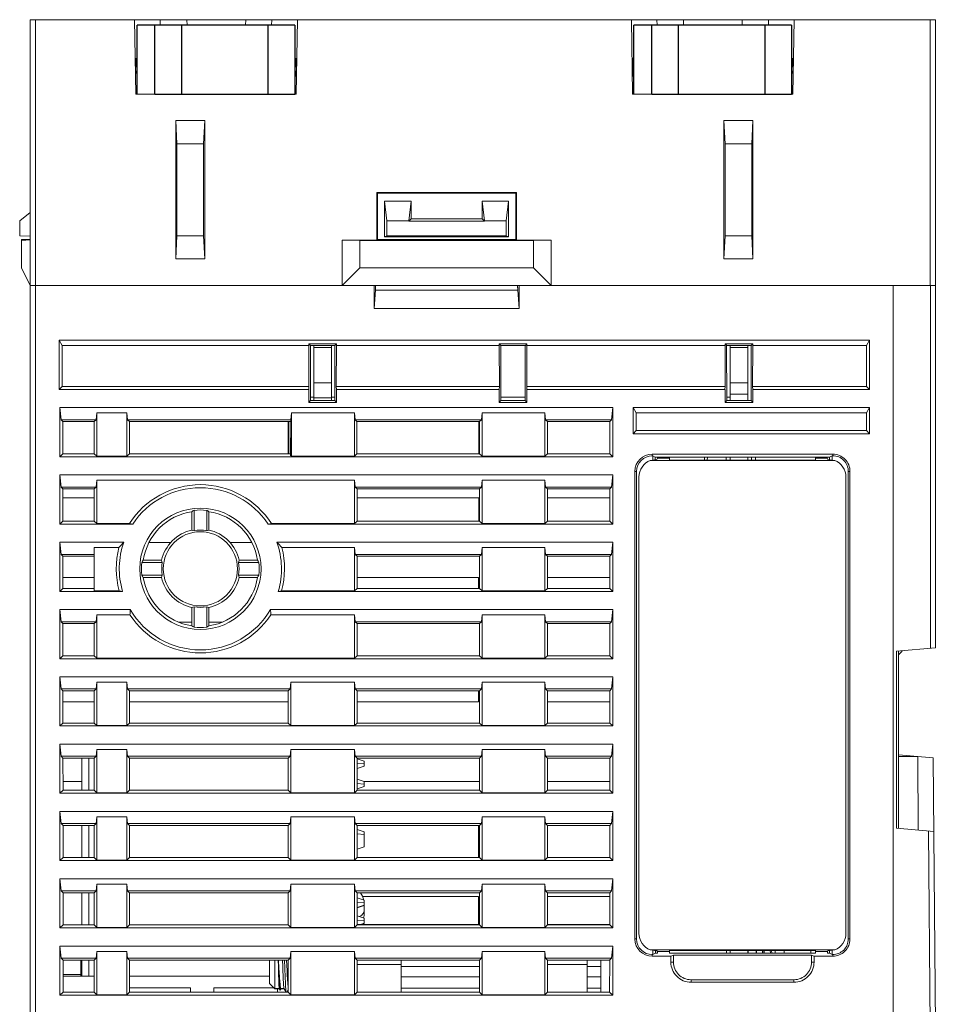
# Model space of a CAD drawing. Header units: millimetres. Extents: x 0 to 427, y 0 to 299.
# Tile 3 of 16: x 120 to 172, y 40 to 96. Entities that reach past the tile are written whole.
import ezdxf

# ---------------------------------------------------------------- set-up
doc = ezdxf.new("R2010")
doc.units = ezdxf.units.MM
doc.header["$LTSCALE"] = 23.1
doc.header["$MEASUREMENT"] = 0
doc.layers.get('0').update_dxf_attribs({"lineweight": 18})
doc.layers.add('02___PRT_ALL_AXES', color=7, linetype='Continuous')
doc.layers.add('1_16_1_2', color=7, linetype='Continuous')

msp = doc.modelspace()

# ---------------------------------------------------------------- linework, layer by layer
at = {"color": 7, "linetype": 'Continuous'}
for p, q in [((120.566, 28.4), (120.566, 95.5)), ((120.566, 95.5), (171.666, 95.5)), ((120.866, 95.5), (120.866, 28.4)), ((126.443, 95.5), (126.516, 91.3)), ((127.9, 95.2), (127.889, 95.5)), ((129.406, 95.5), (129.411, 95.2)), ((132.721, 95.2), (132.726, 95.5)), ((134.193, 95.5), (134.182, 95.2)), ((135.566, 91.3), (135.639, 95.5)), ((154.493, 95.5), (154.566, 91.3)), ((155.95, 95.2), (155.939, 95.5)), ((157.431, 95.5), (157.436, 95.2)), ((160.746, 95.2), (160.751, 95.5)), ((162.243, 95.5), (162.232, 95.2)), ((163.616, 91.3), (163.689, 95.5)), ((171.366, 80.5), (171.366, 95.5)), ((171.666, 95.5), (171.666, 60.034)), ((126.596, 93.3), (126.481, 93.3)), ((126.516, 93.3), (126.499, 92.3)), ((135.601, 93.3), (135.496, 93.3)), ((135.584, 92.3), (135.566, 93.3)), ((154.641, 93.3), (154.531, 93.3)), ((154.566, 93.3), (154.549, 92.3)), ((163.541, 93.3), (163.651, 93.3)), ((163.634, 92.3), (163.616, 93.3)), ((126.516, 92.6), (126.511, 92.3)), ((126.596, 92.6), (126.516, 92.6)), ((135.566, 92.6), (135.496, 92.6)), ((135.571, 92.3), (135.566, 92.6)), ((154.566, 92.6), (154.561, 92.3)), ((154.641, 92.6), (154.566, 92.6)), ((163.616, 92.6), (163.541, 92.6)), ((163.621, 92.3), (163.616, 92.6)), ((126.516, 91.3), (127.596, 91.3)), ((135.496, 91.3), (135.566, 91.3)), ((154.566, 91.3), (155.641, 91.3)), ((163.541, 91.3), (163.616, 91.3)), ((128.773, 89.8), (128.773, 82)), ((128.841, 88.5), (128.773, 89.8)), ((130.409, 89.8), (128.773, 89.8)), ((130.409, 89.8), (130.341, 88.5)), ((130.409, 82), (130.409, 89.8)), ((159.723, 89.8), (159.723, 82)), ((159.723, 89.8), (159.791, 88.5)), ((161.359, 89.8), (159.723, 89.8)), ((161.291, 88.5), (161.359, 89.8)), ((161.359, 82), (161.359, 89.8)), ((128.841, 83.3), (128.841, 88.5)), ((128.841, 88.5), (130.341, 88.5)), ((130.341, 88.5), (130.341, 83.3)), ((159.791, 83.3), (159.791, 88.5)), ((159.791, 88.5), (161.291, 88.5)), ((161.291, 83.3), (161.291, 88.5)), ((140.166, 85.7), (140.122, 85.744)), ((140.123, 85.744), (140.123, 83.058)), ((148.009, 85.744), (140.123, 85.744)), ((140.166, 85.7), (140.166, 83.1)), ((140.166, 85.7), (147.966, 85.7)), ((148.01, 85.744), (147.966, 85.7)), ((147.966, 83.1), (147.966, 85.7)), ((148.009, 83.058), (148.009, 85.744)), ((140.566, 83.25), (140.566, 85.25)), ((140.697, 84.15), (140.566, 85.25)), ((142.066, 85.25), (140.566, 85.25)), ((141.935, 84.15), (142.066, 85.25)), ((142.066, 85.25), (142.066, 84.25)), ((146.066, 84.25), (146.066, 85.25)), ((146.066, 85.25), (146.197, 84.15)), ((147.566, 85.25), (146.066, 85.25)), ((147.566, 85.25), (147.435, 84.15)), ((147.566, 85.25), (147.566, 83.25)), ((120.566, 84.622), (119.966, 84.15)), ((119.966, 83.299), (119.966, 84.15)), ((140.697, 84.15), (140.697, 83.303)), ((141.935, 84.15), (140.697, 84.15)), ((142.066, 84.25), (141.935, 84.119)), ((141.935, 84.119), (141.935, 84.15)), ((146.197, 84.119), (141.935, 84.119)), ((146.066, 84.25), (142.066, 84.25)), ((146.197, 84.119), (146.066, 84.25)), ((146.197, 84.119), (146.197, 84.15)), ((147.435, 84.15), (146.197, 84.15)), ((147.435, 83.303), (147.435, 84.15)), ((119.966, 83.299), (120.566, 83.278)), ((120.066, 83.1), (120.066, 81.5)), ((120.566, 83.1), (120.066, 83.1)), ((120.066, 83.043), (120.566, 83.069)), ((128.841, 83.3), (128.773, 82)), ((130.341, 83.3), (128.841, 83.3)), ((130.341, 83.3), (130.409, 82)), ((138.166, 83.058), (138.166, 80.5)), ((140.123, 83.058), (138.166, 83.058)), ((139.166, 83.031), (138.166, 83.058)), ((139.166, 83.031), (139.166, 81.5)), ((148.966, 83.031), (139.166, 83.031)), ((140.123, 83.058), (140.166, 83.1)), ((147.966, 83.1), (140.166, 83.1)), ((140.566, 83.25), (140.697, 83.303)), ((140.566, 83.25), (147.566, 83.25)), ((140.697, 83.303), (147.435, 83.303)), ((147.435, 83.303), (147.566, 83.25)), ((148.009, 83.058), (147.966, 83.1)), ((149.966, 83.058), (148.009, 83.058)), ((149.966, 83.058), (148.966, 83.031)), ((148.966, 81.5), (148.966, 83.031)), ((149.966, 80.5), (149.966, 83.058)), ((159.723, 82), (159.791, 83.3)), ((159.791, 83.3), (161.291, 83.3)), ((161.291, 83.3), (161.359, 82)), ((128.773, 82), (130.409, 82)), ((159.723, 82), (161.359, 82)), ((120.066, 81.5), (120.566, 80.5)), ((138.166, 80.5), (139.166, 81.5)), ((139.166, 81.5), (148.966, 81.5)), ((149.966, 80.5), (148.966, 81.5)), ((120.566, 80.5), (171.666, 80.5)), ((139.979, 80.5), (139.979, 79.2)), ((140.048, 80.231), (139.979, 79.2)), ((148.084, 80.231), (140.048, 80.231)), ((148.084, 80.231), (148.154, 79.2)), ((148.154, 80.5), (148.154, 79.2)), ((169.266, 24.5), (169.266, 80.5)), ((171.377, 60.009), (171.377, 80.5)), ((148.154, 79.2), (139.979, 79.2)), ((122.193, 77.4), (122.193, 74.627)), ((122.193, 77.4), (122.366, 77.1)), ((122.193, 77.4), (167.939, 77.4)), ((167.766, 77.1), (167.939, 77.4)), ((167.939, 74.627), (167.939, 77.4)), ((122.366, 74.8), (122.366, 77.1)), ((136.288, 77.1), (122.366, 77.1)), ((136.29, 77.1), (136.285, 77.194)), ((136.374, 77.107), (136.286, 77.194)), ((136.286, 77.194), (137.846, 77.194)), ((136.294, 74.8), (136.29, 77.1)), ((136.376, 73.994), (136.376, 77.107)), ((136.376, 77.107), (137.757, 77.107)), ((136.566, 73.994), (136.566, 77.107)), ((137.566, 77), (136.566, 77)), ((137.566, 77.107), (137.566, 73.994)), ((137.757, 77.107), (137.757, 73.994)), ((137.759, 77.107), (137.847, 77.194)), ((137.842, 77.1), (137.838, 74.8)), ((137.847, 77.194), (137.842, 77.1)), ((147.038, 77.1), (137.844, 77.1)), ((147.04, 77.1), (147.035, 77.194)), ((147.124, 77.107), (147.036, 77.194)), ((147.036, 77.194), (148.596, 77.194)), ((147.044, 74.8), (147.04, 77.1)), ((147.126, 73.994), (147.126, 77.107)), ((147.126, 77.107), (148.507, 77.107)), ((148.507, 77.107), (148.507, 73.994)), ((148.509, 77.107), (148.597, 77.194)), ((148.592, 77.1), (148.588, 74.8)), ((148.597, 77.194), (148.592, 77.1)), ((148.593, 77.1), (159.79, 77.1)), ((159.79, 77.1), (159.785, 77.194)), ((159.786, 77.194), (161.346, 77.194)), ((159.874, 77.107), (159.786, 77.194)), ((159.794, 74.8), (159.79, 77.1)), ((159.873, 77.107), (159.879, 73.994)), ((159.876, 77.107), (161.257, 77.107)), ((160.066, 73.994), (160.066, 77.107)), ((160.066, 77), (161.066, 77)), ((161.066, 73.994), (161.066, 77.107)), ((161.254, 73.994), (161.259, 77.107)), ((161.259, 77.107), (161.347, 77.194)), ((161.342, 77.1), (161.338, 74.8)), ((161.347, 77.194), (161.342, 77.1)), ((167.766, 77.1), (161.344, 77.1)), ((167.766, 74.8), (167.766, 77.1)), ((122.366, 74.8), (122.193, 74.627)), ((136.279, 74.627), (122.193, 74.627)), ((122.366, 74.8), (136.294, 74.8)), ((136.279, 74.627), (136.294, 74.8)), ((136.28, 74.627), (136.28, 73.896)), ((137.566, 75), (136.566, 75)), ((137.838, 74.8), (137.853, 74.627)), ((137.838, 74.8), (147.044, 74.8)), ((137.853, 73.896), (137.853, 74.627)), ((147.029, 74.627), (137.853, 74.627)), ((147.029, 74.627), (147.044, 74.8)), ((147.03, 74.627), (147.03, 73.896)), ((148.588, 74.8), (148.603, 74.627)), ((159.794, 74.8), (148.588, 74.8)), ((148.603, 73.896), (148.603, 74.627)), ((159.779, 74.627), (148.603, 74.627)), ((159.779, 74.627), (159.794, 74.8)), ((159.78, 74.627), (159.78, 73.896)), ((161.066, 75), (160.066, 75)), ((161.338, 74.8), (161.353, 74.627)), ((161.338, 74.8), (167.766, 74.8)), ((161.353, 73.896), (161.353, 74.627)), ((167.939, 74.627), (161.353, 74.627)), ((167.766, 74.8), (167.939, 74.627)), ((136.379, 73.994), (136.28, 73.896)), ((136.566, 74.19), (136.373, 74.19)), ((136.378, 73.994), (137.755, 73.994)), ((136.566, 74.15), (137.566, 74.15)), ((137.759, 74.19), (137.566, 74.19)), ((137.852, 73.896), (137.754, 73.994)), ((147.03, 73.896), (147.128, 73.994)), ((148.509, 74.19), (147.123, 74.19)), ((147.128, 73.994), (148.505, 73.994)), ((148.602, 73.896), (148.504, 73.994)), ((159.78, 73.896), (159.878, 73.994)), ((160.066, 74.19), (159.873, 74.19)), ((159.878, 73.994), (161.255, 73.994)), ((160.066, 74.35), (161.066, 74.35)), ((161.352, 73.896), (161.254, 73.994)), ((122.241, 73.6), (122.301, 72.915)), ((122.241, 73.6), (122.241, 70.825)), ((122.241, 73.6), (153.441, 73.6)), ((136.28, 73.896), (137.853, 73.896)), ((147.03, 73.896), (148.603, 73.896)), ((153.381, 72.915), (153.441, 73.6)), ((153.441, 73.6), (153.441, 70.825)), ((154.593, 73.6), (154.593, 72.127)), ((154.593, 73.6), (154.766, 73.3)), ((167.939, 73.6), (154.593, 73.6)), ((159.78, 73.896), (161.353, 73.896)), ((167.766, 73.3), (167.939, 73.6)), ((167.939, 72.127), (167.939, 73.6)), ((122.406, 72.811), (122.301, 72.915)), ((124.281, 72.915), (122.301, 72.915)), ((124.281, 72.915), (124.176, 72.811)), ((124.281, 72.915), (124.315, 73.3)), ((124.315, 73.3), (124.315, 70.852)), ((124.315, 73.3), (126.017, 73.3)), ((126.017, 70.852), (126.017, 73.3)), ((126.017, 73.3), (126.051, 72.915)), ((126.051, 72.915), (126.156, 72.811)), ((135.281, 72.915), (126.051, 72.915)), ((135.267, 72.902), (135.262, 70.904)), ((135.281, 72.915), (135.315, 73.3)), ((135.315, 70.852), (135.315, 73.3)), ((135.315, 73.3), (138.868, 73.3)), ((138.868, 73.3), (138.901, 72.915)), ((138.868, 73.3), (138.868, 70.852)), ((138.901, 72.915), (139.006, 72.811)), ((146.031, 72.915), (138.901, 72.915)), ((146.031, 72.915), (145.926, 72.811)), ((146.031, 72.915), (146.065, 73.3)), ((146.065, 70.852), (146.065, 73.3)), ((146.065, 73.3), (149.618, 73.3)), ((149.618, 73.3), (149.651, 72.915)), ((149.618, 70.852), (149.618, 73.3)), ((149.756, 72.811), (149.651, 72.915)), ((149.651, 72.915), (153.381, 72.915)), ((153.381, 72.915), (153.276, 72.811)), ((154.766, 73.3), (154.766, 72.3)), ((167.766, 73.3), (154.766, 73.3)), ((167.766, 73.3), (167.766, 72.3)), ((122.406, 72.811), (122.406, 70.99)), ((124.176, 72.811), (122.406, 72.811)), ((124.176, 72.811), (124.176, 70.99)), ((126.156, 70.99), (126.156, 72.811)), ((135.269, 72.811), (126.156, 72.811)), ((135.126, 70.99), (135.126, 72.811)), ((135.166, 70.99), (135.166, 72.811)), ((139.006, 70.99), (139.006, 72.811)), ((139.006, 72.811), (145.926, 72.811)), ((145.876, 70.99), (145.876, 72.811)), ((145.916, 72.811), (145.916, 70.99)), ((145.926, 72.811), (145.926, 70.99)), ((149.756, 70.99), (149.756, 72.811)), ((149.756, 72.811), (153.276, 72.811)), ((153.276, 70.99), (153.276, 72.811)), ((154.593, 72.127), (154.766, 72.3)), ((154.766, 72.3), (167.766, 72.3)), ((167.766, 72.3), (167.939, 72.127)), ((154.593, 72.127), (167.939, 72.127)), ((122.406, 70.99), (122.241, 70.825)), ((122.241, 70.825), (153.441, 70.825)), ((124.176, 70.99), (122.406, 70.99)), ((124.315, 70.852), (124.176, 70.99)), ((124.315, 70.852), (126.017, 70.852)), ((126.017, 70.852), (126.156, 70.99)), ((135.262, 70.99), (126.156, 70.99)), ((135.315, 70.852), (135.262, 70.904)), ((135.315, 70.852), (138.868, 70.852)), ((138.868, 70.852), (139.006, 70.99)), ((145.926, 70.99), (139.006, 70.99)), ((146.065, 70.852), (145.926, 70.99)), ((146.065, 70.852), (149.618, 70.852)), ((149.756, 70.99), (149.618, 70.852)), ((153.276, 70.99), (149.756, 70.99)), ((153.441, 70.825), (153.276, 70.99)), ((155.558, 70.616), (155.94, 70.669)), ((165.974, 70.616), (155.558, 70.616)), ((155.67, 70.975), (155.67, 70.879)), ((155.67, 70.975), (165.862, 70.975)), ((155.707, 70.879), (155.67, 70.879)), ((155.707, 70.879), (155.707, 70.636)), ((155.707, 70.879), (155.846, 70.81)), ((155.846, 70.81), (155.846, 70.669)), ((165.684, 70.81), (155.848, 70.81)), ((155.94, 70.669), (155.977, 70.743)), ((155.977, 70.743), (155.978, 70.81)), ((155.977, 70.743), (156.651, 70.743)), ((156.651, 70.642), (156.651, 70.81)), ((164.881, 70.642), (156.651, 70.642)), ((158.626, 70.642), (158.626, 70.81)), ((158.782, 70.642), (158.783, 70.81)), ((159.853, 70.81), (159.853, 70.642)), ((160.066, 70.642), (160.066, 70.81)), ((161.066, 70.642), (161.066, 70.81)), ((161.279, 70.642), (161.279, 70.81)), ((161.498, 70.642), (161.499, 70.81)), ((164.881, 70.81), (164.881, 70.642)), ((164.881, 70.743), (165.555, 70.743)), ((165.555, 70.743), (165.554, 70.81)), ((165.592, 70.669), (165.555, 70.743)), ((165.974, 70.616), (165.592, 70.669)), ((165.825, 70.879), (165.684, 70.81)), ((165.686, 70.669), (165.686, 70.81)), ((165.825, 70.879), (165.825, 70.636)), ((165.825, 70.879), (165.864, 70.879)), ((165.862, 70.879), (165.862, 70.975)), ((122.241, 69.8), (122.301, 69.115)), ((122.241, 69.8), (122.241, 67.025)), ((122.241, 69.8), (153.441, 69.8)), ((124.281, 69.115), (124.315, 69.5)), ((124.315, 69.5), (124.315, 67.052)), ((138.868, 69.5), (124.315, 69.5)), ((138.868, 69.5), (138.901, 69.115)), ((138.868, 69.5), (138.868, 67.052)), ((146.031, 69.115), (146.065, 69.5)), ((146.065, 67.052), (146.065, 69.5)), ((146.065, 69.5), (149.618, 69.5)), ((149.618, 69.5), (149.651, 69.115)), ((149.618, 67.052), (149.618, 69.5)), ((153.381, 69.115), (153.441, 69.8)), ((153.441, 67.025), (153.441, 69.8)), ((154.696, 70.002), (154.696, 43.601)), ((154.792, 70.001), (154.696, 70.001)), ((154.792, 70.001), (154.792, 43.6)), ((154.924, 69.681), (154.924, 43.92)), ((166.608, 43.92), (166.608, 69.681)), ((166.836, 70.001), (166.74, 70.001)), ((166.74, 69.999), (166.74, 43.598)), ((166.836, 70.001), (166.836, 43.6)), ((122.407, 69.01), (122.301, 69.115)), ((124.281, 69.115), (122.301, 69.115)), ((122.407, 69.01), (122.407, 67.191)), ((124.176, 69.01), (122.407, 69.01)), ((124.175, 69.01), (124.175, 67.191)), ((124.281, 69.115), (124.176, 69.01)), ((138.901, 69.115), (139.007, 69.01)), ((146.031, 69.115), (138.901, 69.115)), ((139.007, 67.191), (139.007, 69.01)), ((139.007, 69.01), (145.925, 69.01)), ((145.916, 69.01), (145.916, 67.191)), ((145.925, 69.01), (145.925, 67.191)), ((146.031, 69.115), (145.926, 69.01)), ((149.757, 69.01), (149.651, 69.115)), ((149.651, 69.115), (153.381, 69.115)), ((149.757, 67.191), (149.757, 69.01)), ((149.757, 69.01), (153.275, 69.01)), ((153.275, 67.191), (153.276, 69.01)), ((153.381, 69.115), (153.276, 69.01)), ((122.407, 68.5), (124.175, 68.5)), ((145.875, 68.5), (139.007, 68.5)), ((145.875, 67.191), (145.875, 68.5)), ((153.275, 68.51), (149.757, 68.51)), ((129.684, 67.724), (129.684, 66.689)), ((129.807, 67.801), (129.807, 66.651)), ((130.525, 66.651), (130.525, 67.801)), ((130.648, 66.689), (130.648, 67.724)), ((122.407, 67.191), (122.241, 67.025)), ((122.241, 67.025), (126.349, 67.025)), ((124.175, 67.191), (122.407, 67.191)), ((124.315, 67.052), (124.175, 67.191)), ((124.315, 67.052), (126.159, 67.052)), ((126.349, 67.025), (126.159, 67.052)), ((134.173, 67.052), (133.983, 67.025)), ((153.441, 67.025), (133.983, 67.025)), ((134.173, 67.052), (138.868, 67.052)), ((138.868, 67.052), (139.007, 67.191)), ((145.925, 67.191), (139.007, 67.191)), ((146.065, 67.052), (145.925, 67.191)), ((146.065, 67.052), (149.618, 67.052)), ((149.757, 67.191), (149.618, 67.052)), ((153.275, 67.191), (149.757, 67.191)), ((153.441, 67.025), (153.275, 67.191)), ((122.241, 66), (122.301, 65.315)), ((122.241, 66), (122.241, 63.225)), ((125.842, 66), (122.241, 66)), ((124.166, 65.7), (124.166, 63.252)), ((124.166, 65.7), (125.57, 65.7)), ((127.293, 65.992), (128.511, 65.992)), ((131.821, 65.992), (133.039, 65.992)), ((134.49, 66), (153.441, 66)), ((138.868, 65.7), (134.762, 65.7)), ((138.868, 65.7), (138.901, 65.315)), ((138.868, 65.7), (138.868, 63.252)), ((146.031, 65.315), (146.065, 65.7)), ((146.065, 63.252), (146.065, 65.7)), ((146.065, 65.7), (149.618, 65.7)), ((149.618, 65.7), (149.651, 65.315)), ((149.618, 63.252), (149.618, 65.7)), ((153.381, 65.315), (153.441, 66)), ((153.441, 63.225), (153.441, 66)), ((122.408, 65.209), (122.301, 65.315)), ((124.166, 65.315), (122.301, 65.315)), ((122.408, 65.209), (122.408, 63.392)), ((124.166, 65.209), (122.408, 65.209)), ((138.901, 65.315), (139.008, 65.209)), ((146.031, 65.315), (138.901, 65.315)), ((139.008, 63.392), (139.008, 65.209)), ((139.008, 65.209), (145.925, 65.209)), ((145.916, 65.209), (145.916, 63.392)), ((146.031, 65.315), (145.925, 65.209)), ((145.925, 65.209), (145.925, 63.392)), ((149.758, 65.209), (149.651, 65.315)), ((149.651, 65.315), (153.381, 65.315)), ((149.758, 63.392), (149.758, 65.209)), ((149.758, 65.209), (153.275, 65.209)), ((153.274, 63.392), (153.275, 65.209)), ((153.381, 65.315), (153.275, 65.209)), ((128.016, 64.859), (126.866, 64.859)), ((127.977, 64.983), (126.943, 64.983)), ((133.467, 64.859), (132.316, 64.859)), ((133.389, 64.983), (132.355, 64.983)), ((122.408, 64.009), (124.174, 64.009)), ((126.866, 64.141), (128.016, 64.141)), ((126.944, 64.017), (127.977, 64.017)), ((126.944, 64.009), (127.977, 64.009)), ((132.316, 64.141), (133.467, 64.141)), ((132.355, 64.017), (133.388, 64.017)), ((132.355, 64.009), (133.388, 64.009)), ((145.874, 64.009), (139.008, 64.009)), ((145.874, 63.392), (145.874, 64.009)), ((153.274, 64.009), (149.758, 64.009)), ((122.408, 63.392), (122.241, 63.225)), ((124.166, 63.392), (122.408, 63.392)), ((138.868, 63.252), (139.008, 63.392)), ((145.925, 63.392), (139.008, 63.392)), ((146.065, 63.252), (145.924, 63.392)), ((149.758, 63.392), (149.618, 63.252)), ((153.275, 63.392), (149.758, 63.392)), ((153.441, 63.225), (153.274, 63.392)), ((122.241, 63.225), (125.77, 63.225)), ((124.166, 63.252), (125.583, 63.252)), ((125.77, 63.225), (125.583, 63.252)), ((134.749, 63.252), (134.562, 63.225)), ((153.441, 63.225), (134.562, 63.225)), ((134.749, 63.252), (138.868, 63.252)), ((146.065, 63.252), (149.618, 63.252)), ((129.682, 62.311), (129.682, 61.279)), ((129.807, 62.35), (129.807, 61.2)), ((130.525, 61.2), (130.525, 62.35)), ((130.65, 61.279), (130.65, 62.311)), ((122.241, 62.2), (122.301, 61.515)), ((122.241, 62.2), (122.241, 59.425)), ((126.209, 62.2), (122.241, 62.2)), ((124.281, 61.515), (124.315, 61.9)), ((124.315, 61.9), (124.315, 59.452)), ((126.191, 61.9), (124.315, 61.9)), ((134.123, 62.2), (153.441, 62.2)), ((138.868, 61.9), (134.141, 61.9)), ((138.868, 61.9), (138.901, 61.515)), ((138.868, 61.9), (138.868, 59.452)), ((146.031, 61.515), (146.065, 61.9)), ((146.065, 59.452), (146.065, 61.9)), ((146.065, 61.9), (149.618, 61.9)), ((149.618, 61.9), (149.651, 61.515)), ((149.618, 59.452), (149.618, 61.9)), ((153.381, 61.515), (153.441, 62.2)), ((153.441, 59.425), (153.441, 62.2)), ((122.409, 61.408), (122.301, 61.515)), ((124.281, 61.515), (122.301, 61.515)), ((122.409, 61.408), (122.409, 59.593)), ((124.174, 61.408), (122.409, 61.408)), ((124.281, 61.515), (124.174, 61.408)), ((124.174, 61.408), (124.174, 59.593)), ((128.929, 61.493), (129.682, 61.493)), ((130.65, 61.493), (131.403, 61.493)), ((138.901, 61.515), (139.009, 61.408)), ((146.031, 61.515), (138.901, 61.515)), ((139.009, 59.593), (139.009, 61.408)), ((139.009, 61.408), (145.924, 61.408)), ((145.916, 61.408), (145.916, 59.593)), ((146.031, 61.515), (145.924, 61.408)), ((145.924, 61.408), (145.924, 59.593)), ((149.759, 61.408), (149.651, 61.515)), ((149.651, 61.515), (153.381, 61.515)), ((149.759, 59.593), (149.759, 61.408)), ((149.759, 61.408), (153.274, 61.408)), ((153.273, 59.593), (153.274, 61.408)), ((153.381, 61.515), (153.274, 61.408)), ((122.409, 59.593), (122.241, 59.425)), ((124.174, 59.593), (122.409, 59.593)), ((124.315, 59.452), (124.173, 59.593)), ((138.868, 59.452), (139.009, 59.593)), ((145.924, 59.593), (139.009, 59.593)), ((146.065, 59.452), (145.923, 59.593)), ((149.759, 59.593), (149.618, 59.452)), ((153.274, 59.593), (149.759, 59.593)), ((153.441, 59.425), (153.273, 59.593)), ((171.666, 60.034), (169.467, 59.842)), ((169.467, 59.842), (169.467, 49.859)), ((169.566, 59.85), (169.566, 49.85)), ((153.441, 59.425), (122.241, 59.425)), ((124.315, 59.452), (138.868, 59.452)), ((146.065, 59.452), (149.618, 59.452)), ((122.241, 58.4), (122.301, 57.715)), ((122.241, 58.4), (122.241, 55.625)), ((122.241, 58.4), (153.441, 58.4)), ((153.381, 57.715), (153.441, 58.4)), ((153.441, 55.625), (153.441, 58.4)), ((124.281, 57.715), (124.315, 58.1)), ((124.315, 58.1), (124.315, 55.652)), ((124.315, 58.1), (126.017, 58.1)), ((126.017, 58.1), (126.051, 57.715)), ((126.017, 55.652), (126.017, 58.1)), ((135.231, 57.715), (135.265, 58.1)), ((135.265, 55.652), (135.265, 58.1)), ((135.265, 58.1), (138.868, 58.1)), ((138.868, 58.1), (138.901, 57.715)), ((138.868, 58.1), (138.868, 55.652)), ((146.031, 57.715), (146.065, 58.1)), ((146.065, 55.652), (146.065, 58.1)), ((146.065, 58.1), (149.618, 58.1)), ((149.618, 58.1), (149.651, 57.715)), ((149.618, 55.652), (149.618, 58.1)), ((122.409, 57.607), (122.301, 57.715)), ((124.281, 57.715), (122.301, 57.715)), ((122.409, 57.607), (122.41, 55.794)), ((124.173, 57.607), (122.409, 57.607)), ((124.281, 57.715), (124.173, 57.607)), ((124.173, 57.607), (124.173, 55.794)), ((126.051, 57.715), (126.159, 57.607)), ((135.231, 57.715), (126.051, 57.715)), ((126.159, 55.794), (126.159, 57.607)), ((135.123, 57.607), (126.159, 57.607)), ((135.231, 57.715), (135.123, 57.607)), ((135.123, 57.607), (135.123, 55.794)), ((138.901, 57.715), (139.009, 57.607)), ((146.031, 57.715), (138.901, 57.715)), ((139.01, 55.794), (139.01, 57.607)), ((139.01, 57.607), (145.923, 57.607)), ((145.873, 56.994), (145.873, 57.607)), ((145.916, 57.607), (145.916, 55.794)), ((146.031, 57.715), (145.923, 57.607)), ((145.923, 57.607), (145.923, 55.794)), ((149.759, 57.607), (149.651, 57.715)), ((149.651, 57.715), (153.381, 57.715)), ((149.76, 55.794), (149.76, 57.607)), ((149.76, 57.607), (153.273, 57.607)), ((153.381, 57.715), (153.273, 57.607)), ((153.273, 55.794), (153.273, 57.607)), ((122.409, 56.994), (124.173, 56.994)), ((126.159, 56.994), (135.123, 56.994)), ((139.009, 56.994), (145.873, 56.994)), ((149.759, 56.994), (153.273, 56.994)), ((122.41, 55.794), (122.241, 55.625)), ((153.441, 55.625), (122.241, 55.625)), ((124.173, 55.794), (122.41, 55.794)), ((124.315, 55.652), (124.173, 55.794)), ((124.315, 55.652), (126.017, 55.652)), ((126.017, 55.652), (126.16, 55.794)), ((135.123, 55.794), (126.159, 55.794)), ((135.265, 55.652), (135.122, 55.794)), ((135.265, 55.652), (138.868, 55.652)), ((138.868, 55.652), (139.01, 55.794)), ((145.923, 55.794), (139.01, 55.794)), ((146.065, 55.652), (145.923, 55.794)), ((146.065, 55.652), (149.618, 55.652)), ((149.76, 55.794), (149.618, 55.652)), ((153.273, 55.794), (149.76, 55.794)), ((153.441, 55.625), (153.273, 55.794)), ((122.241, 54.6), (122.301, 53.915)), ((122.241, 54.6), (122.241, 51.825)), ((122.241, 54.6), (153.441, 54.6)), ((153.381, 53.915), (153.441, 54.6)), ((153.441, 51.825), (153.441, 54.6)), ((124.281, 53.915), (124.315, 54.3)), ((124.315, 54.3), (124.315, 51.852)), ((124.315, 54.3), (126.017, 54.3)), ((126.017, 54.3), (126.051, 53.915)), ((126.017, 51.852), (126.017, 54.3)), ((135.231, 53.915), (135.265, 54.3)), ((135.265, 51.852), (135.265, 54.3)), ((135.265, 54.3), (138.868, 54.3)), ((138.868, 54.3), (138.901, 53.915)), ((138.868, 54.3), (138.868, 51.852)), ((146.031, 53.915), (146.065, 54.3)), ((146.065, 51.852), (146.065, 54.3)), ((146.065, 54.3), (149.618, 54.3)), ((149.618, 54.3), (149.651, 53.915)), ((149.618, 51.852), (149.618, 54.3)), ((169.566, 54), (171.524, 53.829)), ((122.41, 53.806), (122.301, 53.915)), ((124.281, 53.915), (122.301, 53.915)), ((122.41, 53.806), (122.411, 51.995)), ((124.172, 53.806), (122.41, 53.806)), ((123.466, 51.995), (123.466, 53.806)), ((123.866, 53.806), (123.866, 51.995)), ((124.281, 53.915), (124.172, 53.806)), ((124.172, 53.806), (124.172, 51.995)), ((126.051, 53.915), (126.16, 53.806)), ((135.231, 53.915), (126.051, 53.915)), ((126.16, 51.995), (126.16, 53.806)), ((135.122, 53.806), (126.16, 53.806)), ((135.231, 53.915), (135.122, 53.806)), ((135.122, 53.806), (135.122, 51.995)), ((138.901, 53.915), (139.01, 53.806)), ((146.031, 53.915), (138.901, 53.915)), ((139.01, 51.995), (139.01, 53.806)), ((139.01, 53.806), (145.922, 53.806)), ((139.016, 53.776), (139.01, 53.776)), ((139.016, 53.526), (139.01, 53.526)), ((139.016, 53.223), (139.016, 53.776)), ((139.416, 53.64), (139.016, 53.776)), ((139.416, 53.49), (139.016, 53.526)), ((139.416, 53.36), (139.416, 53.64)), ((145.916, 53.806), (145.916, 51.995)), ((146.031, 53.915), (145.922, 53.806)), ((145.922, 53.806), (145.922, 51.995)), ((149.76, 53.806), (149.651, 53.915)), ((149.651, 53.915), (153.381, 53.915)), ((149.76, 51.995), (149.76, 53.806)), ((149.76, 53.806), (153.272, 53.806)), ((153.381, 53.915), (153.272, 53.806)), ((153.272, 51.995), (153.272, 53.806)), ((169.566, 53.904), (170.666, 53.904)), ((170.666, 53.904), (170.688, 49.752)), ((171.764, 26.241), (171.524, 53.829)), ((139.016, 53.223), (139.01, 53.223)), ((139.416, 53.36), (139.016, 53.223)), ((122.41, 52.495), (123.466, 52.495)), ((139.016, 52.631), (139.01, 52.631)), ((139.016, 52.381), (139.01, 52.381)), ((139.016, 52.078), (139.016, 52.631)), ((139.416, 52.495), (139.016, 52.631)), ((139.416, 52.345), (139.016, 52.381)), ((139.416, 52.215), (139.416, 52.495)), ((139.416, 52.495), (145.917, 52.495)), ((149.76, 52.495), (153.272, 52.495)), ((122.411, 51.995), (122.241, 51.825)), ((153.441, 51.825), (122.241, 51.825)), ((124.172, 51.995), (122.41, 51.995)), ((124.315, 51.852), (124.172, 51.995)), ((124.315, 51.852), (126.017, 51.852)), ((126.017, 51.852), (126.16, 51.995)), ((135.122, 51.995), (126.16, 51.995)), ((135.265, 51.852), (135.122, 51.995)), ((135.265, 51.852), (138.868, 51.852)), ((138.868, 51.852), (139.011, 51.995)), ((139.016, 52.078), (139.01, 52.078)), ((145.922, 51.995), (139.01, 51.995)), ((139.416, 52.215), (139.016, 52.078)), ((146.065, 51.852), (145.922, 51.995)), ((146.065, 51.852), (149.618, 51.852)), ((149.761, 51.995), (149.618, 51.852)), ((153.272, 51.995), (149.76, 51.995)), ((153.441, 51.825), (153.272, 51.995)), ((122.241, 50.8), (122.301, 50.115)), ((122.241, 50.8), (122.241, 48.025)), ((122.241, 50.8), (153.441, 50.8)), ((153.381, 50.115), (153.441, 50.8)), ((153.441, 48.025), (153.441, 50.8)), ((122.411, 50.005), (122.301, 50.115)), ((124.281, 50.115), (122.301, 50.115)), ((124.281, 50.115), (124.171, 50.005)), ((124.281, 50.115), (124.315, 50.5)), ((124.315, 50.5), (124.315, 48.052)), ((124.315, 50.5), (126.017, 50.5)), ((126.017, 50.5), (126.051, 50.115)), ((126.017, 48.052), (126.017, 50.5)), ((126.051, 50.115), (126.161, 50.005)), ((135.231, 50.115), (126.051, 50.115)), ((135.231, 50.115), (135.121, 50.005)), ((135.231, 50.115), (135.265, 50.5)), ((135.265, 48.052), (135.265, 50.5)), ((135.265, 50.5), (138.868, 50.5)), ((138.868, 50.5), (138.901, 50.115)), ((138.868, 50.5), (138.868, 48.052)), ((138.901, 50.115), (139.011, 50.005)), ((146.031, 50.115), (138.901, 50.115)), ((146.031, 50.115), (145.921, 50.005)), ((146.031, 50.115), (146.065, 50.5)), ((146.065, 48.052), (146.065, 50.5)), ((146.065, 50.5), (149.618, 50.5)), ((149.618, 50.5), (149.651, 50.115)), ((149.618, 48.052), (149.618, 50.5)), ((149.651, 50.115), (153.381, 50.115)), ((149.761, 50.005), (149.651, 50.115)), ((153.381, 50.115), (153.271, 50.005)), ((122.411, 50.005), (122.412, 48.196)), ((124.171, 50.005), (122.411, 50.005)), ((123.466, 48.196), (123.466, 50.005)), ((123.866, 50.005), (123.866, 48.196)), ((124.171, 50.005), (124.171, 48.196)), ((126.161, 48.196), (126.161, 50.005)), ((135.121, 50.005), (126.161, 50.005)), ((135.121, 50.005), (135.121, 48.196)), ((139.011, 48.196), (139.011, 50.005)), ((139.011, 50.005), (145.921, 50.005)), ((139.016, 49.779), (139.011, 49.779)), ((139.016, 49.529), (139.011, 49.529)), ((139.016, 48.663), (139.016, 49.779)), ((139.016, 49.779), (139.416, 49.642)), ((139.416, 49.492), (139.016, 49.529)), ((139.416, 48.799), (139.416, 49.642)), ((145.871, 48.196), (145.871, 50.005)), ((145.916, 50.005), (145.916, 48.196)), ((145.921, 50.005), (145.921, 48.196)), ((149.761, 48.196), (149.761, 50.005)), ((149.761, 50.005), (153.271, 50.005)), ((153.271, 48.196), (153.271, 50.005)), ((169.467, 49.859), (171.56, 49.676)), ((171.27, 49.701), (171.447, 29.517)), ((139.016, 48.663), (139.011, 48.663)), ((139.416, 48.799), (139.016, 48.663)), ((122.412, 48.196), (122.241, 48.025)), ((153.441, 48.025), (122.241, 48.025)), ((124.171, 48.196), (122.411, 48.196)), ((124.315, 48.052), (124.171, 48.196)), ((124.315, 48.052), (126.017, 48.052)), ((126.017, 48.052), (126.161, 48.196)), ((135.121, 48.196), (126.161, 48.196)), ((135.265, 48.052), (135.121, 48.196)), ((135.265, 48.052), (138.868, 48.052)), ((138.868, 48.052), (139.011, 48.196)), ((145.921, 48.196), (139.011, 48.196)), ((146.065, 48.052), (145.921, 48.196)), ((146.065, 48.052), (149.618, 48.052)), ((149.762, 48.196), (149.618, 48.052)), ((153.271, 48.196), (149.761, 48.196)), ((153.441, 48.025), (153.271, 48.196)), ((122.241, 47), (122.301, 46.315)), ((122.241, 47), (122.241, 44.225)), ((122.241, 47), (153.441, 47)), ((124.281, 46.315), (124.315, 46.7)), ((124.315, 46.7), (124.315, 44.252)), ((124.315, 46.7), (126.017, 46.7)), ((126.017, 46.7), (126.051, 46.315)), ((126.017, 44.252), (126.017, 46.7)), ((135.231, 46.315), (135.265, 46.7)), ((135.265, 44.252), (135.265, 46.7)), ((135.265, 46.7), (138.868, 46.7)), ((138.868, 46.7), (138.901, 46.315)), ((138.868, 46.7), (138.868, 44.252)), ((146.031, 46.315), (146.065, 46.7)), ((146.065, 44.252), (146.065, 46.7)), ((146.065, 46.7), (149.618, 46.7)), ((149.618, 46.7), (149.651, 46.315)), ((149.618, 44.252), (149.618, 46.7)), ((153.381, 46.315), (153.441, 47)), ((153.441, 44.225), (153.441, 47)), ((122.412, 46.205), (122.301, 46.315)), ((124.281, 46.315), (122.301, 46.315)), ((122.412, 46.205), (122.412, 44.396)), ((124.17, 46.205), (122.412, 46.205)), ((123.466, 44.396), (123.466, 46.205)), ((123.866, 46.205), (123.866, 44.396)), ((124.281, 46.315), (124.17, 46.205)), ((124.17, 46.205), (124.17, 44.396)), ((126.051, 46.315), (126.162, 46.205)), ((135.231, 46.315), (126.051, 46.315)), ((126.162, 44.396), (126.162, 46.205)), ((135.12, 46.205), (126.162, 46.205)), ((135.231, 46.315), (135.12, 46.205)), ((135.12, 46.205), (135.12, 44.396)), ((138.901, 46.315), (139.012, 46.205)), ((146.031, 46.315), (138.901, 46.315)), ((139.012, 44.396), (139.012, 46.205)), ((139.012, 46.205), (145.92, 46.205)), ((145.916, 46.205), (145.916, 44.414)), ((146.031, 46.315), (145.92, 46.205)), ((145.92, 46.205), (145.92, 44.396)), ((149.762, 46.205), (149.651, 46.315)), ((149.651, 46.315), (153.381, 46.315)), ((149.762, 44.396), (149.762, 46.205)), ((149.762, 46.205), (153.27, 46.205)), ((153.381, 46.315), (153.27, 46.205)), ((153.27, 44.396), (153.27, 46.205)), ((139.016, 45.926), (139.012, 45.926)), ((139.016, 45.676), (139.012, 45.676)), ((139.016, 45.361), (139.016, 45.926)), ((139.416, 45.789), (139.016, 45.926)), ((139.416, 45.639), (139.016, 45.676)), ((145.87, 46.005), (139.323, 46.005)), ((139.416, 45.088), (139.416, 45.789)), ((145.87, 44.414), (145.87, 46.005)), ((153.27, 46.005), (149.762, 46.005)), ((139.016, 45.372), (139.012, 45.372)), ((139.016, 45.361), (139.012, 45.361)), ((139.416, 45.509), (139.016, 45.372)), ((139.416, 45.498), (139.016, 45.361)), ((139.016, 44.906), (139.012, 44.906)), ((139.016, 44.656), (139.012, 44.656)), ((139.016, 44.414), (139.016, 44.906)), ((139.416, 44.769), (139.016, 44.906)), ((139.416, 44.619), (139.016, 44.656)), ((139.416, 44.489), (139.195, 44.414)), ((139.416, 44.478), (139.229, 44.414)), ((139.416, 44.478), (139.416, 44.769)), ((122.412, 44.396), (122.241, 44.225)), ((153.441, 44.225), (122.241, 44.225)), ((124.17, 44.396), (122.412, 44.396)), ((124.315, 44.252), (124.17, 44.396)), ((124.315, 44.252), (126.017, 44.252)), ((126.017, 44.252), (126.162, 44.396)), ((135.12, 44.396), (126.162, 44.396)), ((135.265, 44.252), (135.12, 44.396)), ((135.265, 44.252), (138.868, 44.252)), ((138.868, 44.252), (139.012, 44.396)), ((145.92, 44.414), (139.012, 44.414)), ((145.92, 44.396), (139.012, 44.396)), ((146.065, 44.252), (145.92, 44.396)), ((146.065, 44.252), (149.618, 44.252)), ((149.762, 44.396), (149.618, 44.252)), ((153.27, 44.414), (149.762, 44.414)), ((153.27, 44.396), (149.762, 44.396)), ((153.441, 44.225), (153.27, 44.396)), ((154.696, 43.6), (154.792, 43.6)), ((166.74, 43.6), (166.836, 43.6)), ((122.241, 43.2), (122.301, 42.515)), ((122.241, 43.2), (122.241, 40.425)), ((122.241, 43.2), (153.441, 43.2)), ((124.281, 42.515), (124.315, 42.9)), ((124.315, 42.9), (124.315, 40.452)), ((124.315, 42.9), (126.017, 42.9)), ((126.017, 42.9), (126.051, 42.515)), ((126.017, 40.452), (126.017, 42.9)), ((135.231, 42.515), (135.265, 42.9)), ((135.265, 40.452), (135.265, 42.9)), ((135.265, 42.9), (138.868, 42.9)), ((138.868, 42.9), (138.901, 42.515)), ((138.868, 42.9), (138.868, 40.452)), ((146.031, 42.515), (146.065, 42.9)), ((146.065, 40.452), (146.065, 42.9)), ((149.618, 42.9), (146.065, 42.9)), ((149.618, 42.9), (149.651, 42.515)), ((149.618, 42.9), (149.618, 40.452)), ((153.381, 42.515), (153.441, 43.2)), ((153.441, 40.425), (153.441, 43.2)), ((155.558, 42.985), (165.974, 42.985)), ((155.558, 42.985), (155.94, 42.932)), ((155.707, 42.965), (155.707, 42.722)), ((155.859, 42.932), (155.859, 42.797)), ((155.962, 42.888), (155.94, 42.932)), ((155.962, 42.888), (156.651, 42.888)), ((156.651, 42.797), (156.651, 42.959)), ((164.881, 42.959), (156.651, 42.959)), ((159.866, 42.797), (159.866, 42.959)), ((160.066, 42.797), (160.066, 42.959)), ((161.066, 42.797), (161.066, 42.959)), ((161.096, 42.797), (161.096, 42.959)), ((161.536, 42.959), (161.536, 42.797)), ((161.566, 42.959), (161.566, 42.797)), ((161.895, 42.959), (161.905, 42.797)), ((161.911, 42.961), (161.918, 42.799)), ((161.993, 42.96), (161.999, 42.799)), ((162.333, 42.961), (162.339, 42.799)), ((162.418, 42.797), (162.411, 42.959)), ((162.621, 42.959), (162.621, 42.797)), ((163.121, 42.797), (163.121, 42.959)), ((164.621, 42.959), (164.621, 42.797)), ((164.881, 42.959), (164.881, 42.797)), ((164.881, 42.888), (165.57, 42.888)), ((165.57, 42.888), (165.592, 42.932)), ((165.974, 42.985), (165.592, 42.932)), ((165.673, 42.797), (165.673, 42.932)), ((165.825, 42.965), (165.825, 42.722)), ((122.413, 42.404), (122.301, 42.515)), ((124.281, 42.515), (122.301, 42.515)), ((122.413, 42.404), (122.413, 40.597)), ((124.169, 42.404), (122.413, 42.404)), ((123.416, 42.404), (123.416, 41.501)), ((123.416, 42.367), (123.466, 42.367)), ((123.466, 41.501), (123.466, 42.404)), ((123.866, 42.404), (123.866, 41.501)), ((124.281, 42.515), (124.169, 42.404)), ((124.169, 42.404), (124.169, 40.597)), ((126.051, 42.515), (126.163, 42.404)), ((135.231, 42.515), (126.051, 42.515)), ((126.163, 40.597), (126.163, 42.404)), ((135.119, 42.404), (126.163, 42.404)), ((134.066, 41.089), (134.066, 42.404)), ((134.366, 40.789), (134.366, 42.404)), ((134.561, 42.406), (134.569, 42.039)), ((134.561, 42.404), (134.569, 42.039)), ((134.801, 42.406), (134.814, 42.039)), ((135.231, 42.515), (135.119, 42.404)), ((135.119, 42.404), (135.119, 40.597)), ((138.901, 42.515), (139.013, 42.404)), ((146.031, 42.515), (138.901, 42.515)), ((139.013, 40.597), (139.013, 42.404)), ((139.013, 42.404), (145.919, 42.404)), ((141.506, 40.597), (141.506, 42.404)), ((146.031, 42.515), (145.919, 42.404)), ((145.919, 42.404), (145.919, 40.597)), ((153.381, 42.515), (149.651, 42.515)), ((149.763, 42.404), (149.651, 42.515)), ((149.763, 40.597), (149.763, 42.404)), ((153.269, 42.404), (149.763, 42.404)), ((152.006, 40.597), (152.006, 42.404)), ((152.766, 40.597), (152.766, 42.404)), ((153.381, 42.515), (153.269, 42.404)), ((153.269, 40.597), (153.27, 42.404)), ((155.707, 42.722), (155.671, 42.722)), ((155.671, 42.625), (156.725, 42.625)), ((155.672, 42.722), (155.672, 42.625)), ((155.707, 42.722), (155.857, 42.797)), ((155.857, 42.797), (155.962, 42.797)), ((156.651, 42.797), (164.881, 42.797)), ((156.866, 42.695), (156.725, 42.625)), ((156.725, 42.625), (156.725, 42.297)), ((156.725, 42.297), (156.866, 42.297)), ((156.866, 42.297), (156.866, 42.695)), ((156.866, 42.695), (164.666, 42.695)), ((164.666, 42.695), (164.666, 42.299)), ((164.807, 42.625), (164.666, 42.695)), ((164.666, 42.297), (164.807, 42.297)), ((164.807, 42.625), (165.858, 42.625)), ((164.807, 42.3), (164.807, 42.625)), ((165.57, 42.797), (165.675, 42.797)), ((165.675, 42.797), (165.825, 42.722)), ((165.825, 42.722), (165.86, 42.722)), ((165.86, 42.625), (165.86, 42.722)), ((123.416, 42.136), (123.466, 42.136)), ((123.416, 42.101), (123.466, 42.101)), ((123.416, 42.036), (123.466, 42.036)), ((123.416, 41.95), (123.466, 41.95)), ((123.416, 41.884), (123.466, 41.884)), ((139.013, 42.16), (141.506, 42.16)), ((145.919, 42.039), (141.506, 42.039)), ((149.763, 42.16), (152.006, 42.16)), ((152.766, 42.039), (152.006, 42.039)), ((123.416, 41.587), (122.413, 41.587)), ((122.413, 41.501), (124.169, 41.501)), ((123.416, 41.584), (123.466, 41.584)), ((123.416, 41.517), (123.466, 41.517)), ((126.163, 41.501), (134.066, 41.501)), ((145.919, 41.469), (141.506, 41.469)), ((152.766, 41.469), (152.006, 41.469)), ((157.862, 41.3), (157.862, 41.159)), ((163.672, 41.3), (157.863, 41.3)), ((157.863, 41.159), (163.673, 41.159)), ((163.67, 41.159), (163.67, 41.3)), ((122.413, 40.597), (122.241, 40.425)), ((124.169, 40.597), (122.413, 40.597)), ((124.315, 40.452), (124.169, 40.597)), ((126.017, 40.452), (126.163, 40.597)), ((129.616, 40.852), (126.163, 40.852)), ((135.119, 40.597), (126.163, 40.597)), ((129.616, 40.852), (129.616, 40.597)), ((130.916, 40.597), (130.916, 40.852)), ((134.303, 40.852), (130.916, 40.852)), ((134.066, 41.089), (134.366, 40.789)), ((134.516, 40.789), (134.516, 40.597)), ((134.619, 40.79), (134.666, 40.709)), ((134.666, 40.709), (134.674, 40.709)), ((134.674, 40.709), (134.718, 40.787)), ((134.886, 40.791), (134.888, 40.789)), ((134.888, 40.789), (134.999, 40.597)), ((135.038, 40.597), (135.119, 40.737)), ((135.265, 40.452), (135.119, 40.597)), ((138.868, 40.452), (139.013, 40.597)), ((145.919, 40.597), (139.013, 40.597)), ((145.919, 40.829), (141.506, 40.829)), ((146.065, 40.452), (145.919, 40.597)), ((149.763, 40.597), (149.618, 40.452)), ((153.269, 40.597), (149.763, 40.597)), ((152.766, 40.829), (152.006, 40.829)), ((153.269, 40.597), (153.441, 40.425)), ((153.441, 40.425), (122.241, 40.425)), ((124.315, 40.452), (126.017, 40.452)), ((135.265, 40.452), (138.868, 40.452)), ((146.065, 40.452), (149.618, 40.452))]:
    msp.add_line(p, q, dxfattribs=at)
for radius in [3.425, 2.093]:
    msp.add_circle((130.166, 64.5), radius, dxfattribs=at)
for centre, radius, start, end in [((132.18, 80.752), 7.885, 356.2102, 358.1707), ((155.672, 69.999), 0.976, 90.1041, 179.8544), ((155.672, 69.999), 0.88, 90.1448, 179.8428), ((155.93, 69.681), 1.006, 111.6789, 179.996), ((165.862, 70.002), 0.877, 44.9695, 89.8681), ((165.862, 70.002), 0.973, 44.9696, 89.8658), ((165.602, 69.681), 1.006, 0.003, 68.3226), ((130.166, 64.5), 4.75, 32.4871, 147.5129), ((130.166, 64.5), 4.577, 33.4838, 146.5162), ((130.166, 64.5), 3.32, 83.7934, 96.2066), ((130.166, 64.501), 3.259, 98.5026, 171.4918), ((132.238, 63.802), 4.68, 121.2915, 123.0634), ((128.094, 63.802), 4.68, 56.9366, 58.7085), ((130.166, 64.501), 3.259, 8.508, 81.4975), ((128.874, 63.872), 2.931, 71.4246, 73.9429), ((130.166, 64.5), 2.18, 80.5231, 99.4769), ((131.459, 63.872), 2.931, 106.0571, 108.5754), ((130.166, 64.5), 4.75, 165.3667, 195.2417), ((130.166, 64.5), 4.577, 160.8683, 196.1751), ((130.166, 64.5), 4.577, 343.8249, 19.1317), ((130.166, 64.5), 4.75, 344.7583, 14.6333), ((130.166, 64.5), 3.32, 173.7934, 186.2066), ((130.166, 64.5), 2.18, 170.5231, 189.4769), ((130.166, 64.5), 2.18, 350.5231, 9.4769), ((130.166, 64.5), 3.32, 353.7934, 6.2066), ((130.166, 64.501), 3.259, 188.5438, 261.4506), ((130.166, 64.501), 3.259, 278.5493, 351.4563), ((128.873, 65.129), 2.931, 286.0161, 288.5753), ((130.166, 64.5), 2.18, 260.5231, 279.4769), ((131.459, 65.129), 2.931, 251.4247, 253.9839), ((130.166, 64.5), 4.75, 213.1867, 326.8133), ((130.166, 64.5), 4.577, 210.1679, 329.8321), ((132.238, 65.198), 4.679, 236.893, 238.7086), ((130.166, 64.5), 3.32, 263.7934, 276.2066), ((128.095, 65.198), 4.679, 301.2914, 303.107), ((168.816, 60.65), 1.25, 306.8699, 320.9234), ((138.416, 45.588), 1, 12.0893, 38.12), ((138.416, 45.088), 1, 342.3995, 0), ((155.93, 43.92), 1.006, 180.004, 248.3211), ((165.602, 43.92), 1.006, 291.6776, 359.9967), ((155.672, 43.601), 0.976, 179.9853, 269.9307), ((155.672, 43.601), 0.88, 180.0029, 269.9338), ((191.869, 43.341), 35.91, 180.7232, 180.8745), ((131.957, 41.011), 30.001, 3.417, 3.7277), ((129.531, 43.343), 36.042, 359.1261, 359.2768), ((26.697, 35.025), 108.123, 3.71938, 3.91356), ((-14.783, 34.275), 150.031, 2.96604, 3.10652), ((163.671, 42.295), 1.136, 270.0847, 0.261), ((163.671, 42.295), 0.995, 270.0738, 315.0331)]:
    msp.add_arc(centre, radius, start, end, dxfattribs=at)
for centre, major_axis, ratio, start_param, end_param in [((130.166, 59.787), (0, 8.164), 0.816497, 0.705822, 0.76073), ((130.166, 59.787), (0, 8.164), 0.816497, -0.76073, -0.705822), ((130.166, 62.198), (0, 4.641), 0.868224, 0.927057, 0.959998), ((130.166, 65.818), (0, 2.656), 0.868224, -4.392548, -4.343032), ((130.166, 65.818), (0, 2.656), 0.868224, -1.940154, -1.890637), ((130.166, 62.198), (0, 4.641), 0.868224, -0.959998, -0.927057), ((130.166, 66.803), (0, 4.641), 0.868224, -4.101591, -4.068529), ((130.166, 63.183), (0, 2.656), 0.868224, 1.201439, 1.251133), ((130.166, 63.183), (0, 2.656), 0.868224, -1.251133, -1.201439), ((130.166, 66.803), (0, 4.641), 0.868224, -2.214656, -2.181595), ((130.166, 61.687), (0, 4.873), 0.816497, 1.465206, 1.526948), ((130.166, 61.687), (0, 4.873), 0.816497, -1.526948, -1.465206)]:
    msp.add_ellipse(centre, major_axis=major_axis, ratio=ratio, start_param=start_param, end_param=end_param, dxfattribs=at)
msp.add_open_spline([(148.071, 80.5), (148.072, 80.469), (148.073, 80.438), (148.075, 80.407)], degree=3, dxfattribs=at)
for points, knots in [([(148.075, 80.407), (148.075, 80.392), (148.078, 80.333), (148.081, 80.274), (148.084, 80.231)], [0, 0, 0, 0, 0.260684, 1, 1, 1, 1]), ([(166.483, 70.622), (166.564, 70.541), (166.695, 70.345), (166.74, 70.113), (166.74, 69.999)], [0, 0, 0, 0, 0.499969, 1, 1, 1, 1]), ([(166.836, 69.998), (166.836, 70.126), (166.787, 70.383), (166.641, 70.6), (166.551, 70.69)], [0, 0, 0, 0, 0.500031, 1, 1, 1, 1]), ([(129.684, 66.689), (129.275, 66.599), (128.492, 66.175), (128.068, 65.392), (127.977, 64.983)], [0, 0, 0, 0, 0.500001, 1, 1, 1, 1]), ([(132.355, 64.983), (132.265, 65.392), (131.84, 66.175), (131.057, 66.599), (130.648, 66.689)], [0, 0, 0, 0, 0.499999, 1, 1, 1, 1]), ([(127.977, 64.017), (128.067, 63.608), (128.491, 62.826), (129.273, 62.402), (129.682, 62.311)], [0, 0, 0, 0, 0.5, 1, 1, 1, 1]), ([(130.65, 62.311), (131.059, 62.402), (131.841, 62.826), (132.265, 63.608), (132.355, 64.017)], [0, 0, 0, 0, 0.5, 1, 1, 1, 1]), ([(139.134, 44.865), (139.164, 44.88), (139.264, 44.938), (139.354, 45.023), (139.389, 45.098)], [0, 0, 0, 0, 0.289278, 1, 1, 1, 1]), ([(139.389, 45.098), (139.394, 45.107), (139.409, 45.144), (139.416, 45.184), (139.416, 45.213)], [0, 0, 0, 0, 0.259122, 1, 1, 1, 1]), ([(166.74, 43.598), (166.74, 43.483), (166.693, 43.252), (166.496, 42.961), (166.203, 42.766), (165.972, 42.722), (165.858, 42.722)], [0, 0, 0, 0, 0.250009, 0.49998, 0.749939, 1, 1, 1, 1]), ([(165.858, 42.625), (165.984, 42.625), (166.241, 42.675), (166.566, 42.891), (166.785, 43.214), (166.836, 43.471), (166.836, 43.597)], [0, 0, 0, 0, 0.250061, 0.500019, 0.74999, 1, 1, 1, 1]), ([(134.564, 42.406), (134.568, 42.31), (134.577, 42.116), (134.59, 41.827), (134.602, 41.547), (134.615, 41.29), (134.625, 41.098), (134.634, 40.965), (134.64, 40.885), (134.646, 40.819), (134.652, 40.768), (134.658, 40.733), (134.662, 40.715), (134.666, 40.709)], [0, 0, 0, 0, 0.16926, 0.342473, 0.510342, 0.663988, 0.795502, 0.850835, 0.898293, 0.937294, 0.967412, 0.988329, 1, 1, 1, 1]), ([(134.916, 42.405), (134.924, 42.205), (134.935, 41.907), (134.951, 41.519), (134.962, 41.253), (134.973, 41.02), (134.984, 40.829), (134.995, 40.691), (135.003, 40.616), (135.009, 40.589)], [0, 0, 0, 0, 0.330231, 0.491159, 0.639938, 0.770187, 0.876368, 0.95402, 1, 1, 1, 1]), ([(156.725, 42.297), (156.726, 42.149), (156.784, 41.85), (156.954, 41.598), (157.059, 41.493)], [0, 0, 0, 0, 0.500121, 1, 1, 1, 1]), ([(157.159, 41.593), (157.067, 41.685), (156.917, 41.905), (156.867, 42.167), (156.866, 42.297)], [0, 0, 0, 0, 0.499862, 1, 1, 1, 1]), ([(164.666, 42.299), (164.666, 42.169), (164.615, 41.906), (164.467, 41.684), (164.375, 41.592)], [0, 0, 0, 0, 0.500029, 1, 1, 1, 1]), ([(134.569, 42.039), (134.571, 41.96), (134.575, 41.805), (134.581, 41.58), (134.587, 41.371), (134.593, 41.187), (134.598, 41.051), (134.602, 40.96), (134.605, 40.905), (134.609, 40.861), (134.612, 40.827), (134.615, 40.805), (134.617, 40.793), (134.619, 40.79)], [0, 0, 0, 0, 0.189159, 0.371543, 0.540476, 0.689937, 0.814516, 0.86604, 0.90975, 0.945245, 0.972238, 0.990495, 1, 1, 1, 1]), ([(134.716, 40.789), (134.712, 40.789), (134.705, 40.798), (134.699, 40.816), (134.692, 40.846), (134.681, 40.908), (134.668, 41.012), (134.653, 41.166), (134.638, 41.353), (134.623, 41.566), (134.607, 41.798), (134.597, 41.957), (134.592, 42.039)], [0, 0, 0, 0, 0.00763, 0.023104, 0.047499, 0.080832, 0.173269, 0.297183, 0.447937, 0.619779, 0.806202, 1, 1, 1, 1]), ([(134.814, 42.039), (134.817, 41.961), (134.823, 41.808), (134.832, 41.585), (134.84, 41.379), (134.849, 41.195), (134.858, 41.042), (134.865, 40.934), (134.872, 40.868), (134.876, 40.833), (134.881, 40.808), (134.884, 40.796), (134.886, 40.791)], [0, 0, 0, 0, 0.186794, 0.3671, 0.53446, 0.683076, 0.80771, 0.904037, 0.940502, 0.968757, 0.98859, 1, 1, 1, 1]), ([(135.119, 40.906), (135.111, 40.97), (135.099, 41.124), (135.074, 41.501), (135.058, 41.815), (135.047, 42.039)], [0, 0, 0, 0, 0.170828, 0.407588, 1, 1, 1, 1]), ([(157.059, 41.493), (157.164, 41.389), (157.416, 41.218), (157.715, 41.16), (157.863, 41.159)], [0, 0, 0, 0, 0.499874, 1, 1, 1, 1]), ([(157.863, 41.3), (157.733, 41.301), (157.471, 41.351), (157.25, 41.501), (157.159, 41.593)], [0, 0, 0, 0, 0.500143, 1, 1, 1, 1])]:
    msp.add_open_spline(points, degree=3, knots=knots, dxfattribs=at)
at = {"layer": '02___PRT_ALL_AXES', "color": 7, "linetype": 'Continuous'}
for p, q in [((134.621, 40.789), (134.366, 40.789)), ((134.89, 40.789), (134.716, 40.789))]:
    msp.add_line(p, q, dxfattribs=at)
at = {"layer": '1_16_1_2', "color": 7, "linetype": 'Continuous'}
for p, q in [((126.596, 91.3), (126.596, 95.2)), ((135.496, 95.2), (126.596, 95.2)), ((127.596, 91.3), (127.596, 95.2)), ((129.096, 95.2), (129.096, 91.3)), ((133.996, 91.3), (133.996, 95.2)), ((135.496, 95.2), (135.496, 91.3)), ((154.641, 91.3), (154.641, 95.2)), ((163.541, 95.2), (154.641, 95.2)), ((155.641, 91.3), (155.641, 95.2)), ((157.141, 95.2), (157.141, 91.3)), ((162.041, 91.3), (162.041, 95.2)), ((163.541, 95.2), (163.541, 91.3)), ((127.596, 91.3), (135.496, 91.3)), ((155.641, 91.3), (163.541, 91.3))]:
    msp.add_line(p, q, dxfattribs=at)

doc.saveas('drawing.dxf')
